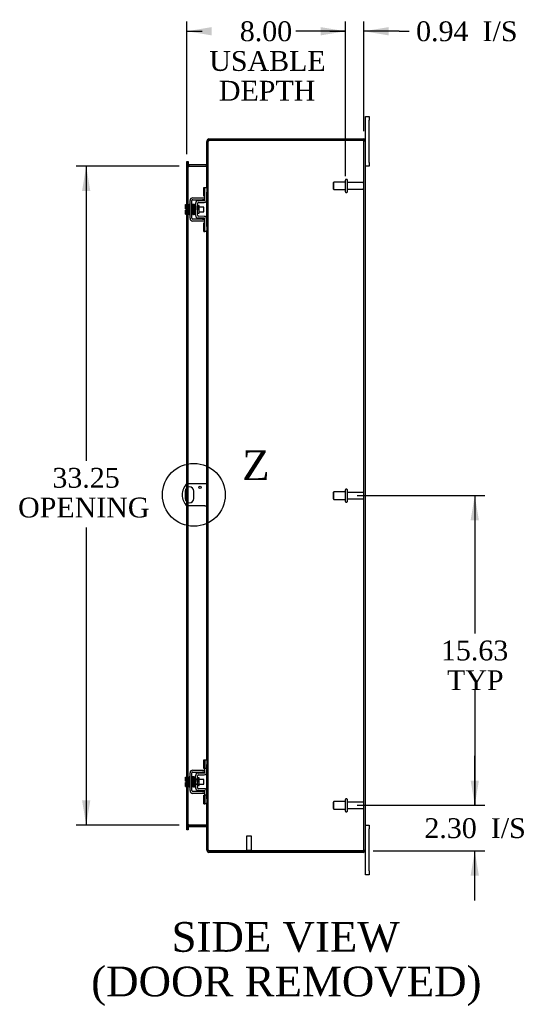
# Model space of a CAD drawing. Header units: inches. Extents: x 6 to 237, y 0 to 158.
# Tile 5 of 8: x 133 to 159, y 50 to 100. Entities that reach past the tile are written whole.
import ezdxf
from ezdxf.enums import TextEntityAlignment as Align
from ezdxf.lldxf.tags import DXFTag

# ---------------------------------------------------------------- set-up
doc = ezdxf.new("R2010")
doc.units = ezdxf.units.IN
doc.header["$MEASUREMENT"] = 0
doc.layers.get('0').update_dxf_attribs({"linetype": 'CONTINUOUS'})
for name, color, linetype in [('COM40153-1', 7, 'CONTINUOUS'), ('COM42667', 7, 'CONTINUOUS'), ('COM42780', 7, 'CONTINUOUS'), ('COM70022', 7, 'CONTINUOUS'), ('DEFAULT', 7, 'CONTINUOUS'), ('FET07710', 7, 'CONTINUOUS'), ('SCC19011', 7, 'CONTINUOUS'), ('SPR20265', 7, 'CONTINUOUS'), ('STD21878', 7, 'CONTINUOUS'), ('STD26094', 7, 'CONTINUOUS'), ('WAF25035', 7, 'CONTINUOUS')]:
    doc.layers.add(name, color=color, linetype=linetype)
doc.styles.add('SEACAD_TIMES_NEW_ROMAN', font='times.ttf')
tags = doc.linetypes.add('CENTER2', pattern=[1.125, 0.75, -0.125, 0.125, -0.125]).pattern_tags.tags
tags[10:11] = [DXFTag(74, 4), DXFTag(75, 0), DXFTag(340, '0'), DXFTag(46, 0.0), DXFTag(50, 0.0), DXFTag(44, 0.0), DXFTag(45, 0.0)]
tags[8:9] = [DXFTag(74, 4), DXFTag(75, 0), DXFTag(340, '0'), DXFTag(46, 0.0), DXFTag(50, 0.0), DXFTag(44, 0.0), DXFTag(45, 0.0)]
tags[6:7] = [DXFTag(74, 4), DXFTag(75, 0), DXFTag(340, '0'), DXFTag(46, 0.0), DXFTag(50, 0.0), DXFTag(44, 0.0), DXFTag(45, 0.0)]
tags[4:5] = [DXFTag(74, 4), DXFTag(75, 0), DXFTag(340, '0'), DXFTag(46, 0.0), DXFTag(50, 0.0), DXFTag(44, 0.0), DXFTag(45, 0.0)]

# ---------------------------------------------------------------- blocks, each defined once
blk = doc.blocks.new('GDIMGGROUP5')
at = {"layer": 'DEFAULT', "linetype": 'Continuous'}
for points in [[(156.489, 61.654), (156.072, 61.654), (156.281, 60.404)], [(156.489, 56.851), (156.281, 58.101), (156.072, 56.851)]]:
    blk.add_hatch(color=136, dxfattribs=at).paths.add_polyline_path(points)
at = {"layer": 'DEFAULT', "color": 136, "linetype": 'Continuous'}
for p, q in [((156.281, 60.404), (156.281, 62.904)), ((150.352, 60.404), (156.781, 60.404)), ((151.153, 58.101), (156.781, 58.101)), ((156.281, 55.601), (156.281, 58.101))]:
    blk.add_line(p, q, dxfattribs=at)
at = {"layer": 'DEFAULT', "color": 136, "linetype": 'Continuous', "style": 'SEACAD_TIMES_NEW_ROMAN'}
for s, p in [('2.30', (153.739, 59.752)), ('I/S', (157.093, 59.752))]:
    blk.add_text(s, height=1, dxfattribs=at).set_placement(p, align=Align.TOP_LEFT)
blk = doc.blocks.new('GDIMGGROUP6')
at = {"layer": 'DEFAULT', "linetype": 'Continuous'}
for points in [[(156.489, 74.779), (156.281, 76.029), (156.072, 74.779)], [(156.489, 61.654), (156.072, 61.654), (156.281, 60.404)]]:
    blk.add_hatch(color=136, dxfattribs=at).paths.add_polyline_path(points)
at = {"layer": 'DEFAULT', "color": 136, "linetype": 'Continuous'}
for p, q in [((150.352, 76.029), (156.781, 76.029)), ((156.281, 76.029), (156.281, 69.066)), ((156.281, 66.216), (156.281, 60.404)), ((150.352, 60.404), (156.781, 60.404))]:
    blk.add_line(p, q, dxfattribs=at)
at = {"layer": 'DEFAULT', "color": 136, "linetype": 'Continuous', "style": 'SEACAD_TIMES_NEW_ROMAN'}
for s, p in [('15.63', (154.574, 68.716)), ('TYP', (154.882, 67.216))]:
    blk.add_text(s, height=1, dxfattribs=at).set_placement(p, align=Align.TOP_LEFT)
blk = doc.blocks.new('GDIMGGROUP13')
at = {"layer": 'DEFAULT', "linetype": 'Continuous'}
for points in [[(142.998, 99.665), (141.748, 99.457), (142.998, 99.249)], [(148.502, 99.665), (148.502, 99.249), (149.752, 99.457)]]:
    blk.add_hatch(color=136, dxfattribs=at).paths.add_polyline_path(points)
at = {"layer": 'DEFAULT', "color": 136, "linetype": 'Continuous'}
for p, q in [((141.748, 93.255), (141.748, 99.957)), ((149.752, 92.154), (149.752, 99.957)), ((141.748, 99.457), (142.532, 99.457)), ((148.967, 99.457), (149.752, 99.457))]:
    blk.add_line(p, q, dxfattribs=at)
at = {"layer": 'DEFAULT', "color": 136, "linetype": 'Continuous', "style": 'SEACAD_TIMES_NEW_ROMAN'}
for s, p in [('8.00', (144.423, 99.957)), ('USABLE', (142.882, 98.457)), ('DEPTH', (143.368, 96.957))]:
    blk.add_text(s, height=1, dxfattribs=at).set_placement(p, align=Align.TOP_LEFT)
blk = doc.blocks.new('GDIMGGROUP20')
at = {"layer": 'DEFAULT', "linetype": 'Continuous'}
for points in [[(136.464, 91.404), (136.881, 91.404), (136.672, 92.654)], [(136.464, 60.654), (136.672, 59.404), (136.881, 60.654)]]:
    blk.add_hatch(color=136, dxfattribs=at).paths.add_polyline_path(points)
at = {"layer": 'DEFAULT', "color": 136, "linetype": 'Continuous'}
for p, q in [((141.356, 92.654), (136.172, 92.654)), ((136.672, 92.654), (136.672, 77.778)), ((136.672, 74.414), (136.672, 59.404)), ((141.356, 59.404), (136.172, 59.404))]:
    blk.add_line(p, q, dxfattribs=at)
at = {"layer": 'DEFAULT', "color": 136, "linetype": 'Continuous', "style": 'SEACAD_TIMES_NEW_ROMAN'}
for s, p in [('33.25', (134.966, 77.428)), ('OPENING ', (133.236, 75.928))]:
    blk.add_text(s, height=1, dxfattribs=at).set_placement(p, align=Align.TOP_LEFT)
blk = doc.blocks.new('GDIMGGROUP26')
at = {"layer": 'DEFAULT', "linetype": 'Continuous'}
for points in [[(148.502, 99.665), (148.502, 99.249), (149.752, 99.457)], [(151.939, 99.665), (150.689, 99.457), (151.939, 99.249)]]:
    blk.add_hatch(color=136, dxfattribs=at).paths.add_polyline_path(points)
at = {"layer": 'DEFAULT', "color": 136, "linetype": 'Continuous'}
for p, q in [((149.752, 92.154), (149.752, 99.957)), ((150.689, 94.421), (150.689, 99.957)), ((149.752, 99.457), (147.252, 99.457)), ((152.47, 99.457), (150.689, 99.457)), ((152.47, 99.457), (152.97, 99.457))]:
    blk.add_line(p, q, dxfattribs=at)
at = {"layer": 'DEFAULT', "color": 136, "linetype": 'Continuous', "style": 'SEACAD_TIMES_NEW_ROMAN'}
for s, p in [('0.94', (153.32, 99.957)), ('I/S', (156.674, 99.957))]:
    blk.add_text(s, height=1, dxfattribs=at).set_placement(p, align=Align.TOP_LEFT)
blk = doc.blocks.new('SE1')
at = {"color": 136, "linetype": 'Continuous', "style": 'SEACAD_TIMES_NEW_ROMAN'}
blk.add_text('Z', height=1.5, dxfattribs=at).set_placement((144.544, 78.311), align=Align.TOP_LEFT)
blk = doc.blocks.new('SE')
at = {"layer": 'DEFAULT', "color": 7, "linetype": 'CENTER2'}
blk.add_circle((142.104, 76.069), 1.584, dxfattribs=at)
at = {"layer": 'DEFAULT'}
blk.add_blockref('SE1', (0, 0), dxfattribs=at)

msp = doc.modelspace()

# ---------------------------------------------------------------- linework, layer by layer
at = {"layer": 'COM40153-1', "color": 7}
for p, q in [((142.653, 76.631), (141.765, 76.631)), ((142.761, 76.631), (142.653, 76.631)), ((141.667, 76.25), (141.667, 75.887)), ((142.104, 75.887), (142.104, 76.25)), ((142.653, 75.506), (141.765, 75.506)), ((142.653, 75.506), (142.761, 75.506))]:
    msp.add_line(p, q, dxfattribs=at)
msp.add_circle((142.417, 76.444), 0.0625, dxfattribs=at)
for centre, radius, start, end in [((142.261, 76.069), 0.75, 131.4096, 228.5904), ((141.886, 76.25), 0.218, 0, 180), ((141.886, 75.887), 0.218, 180, 0)]:
    msp.add_arc(centre, radius, start, end, dxfattribs=at)
at = {"layer": 'COM42667', "color": 7}
for p, q in [((141.915, 90.021), (141.915, 90.912)), ((142.01, 90.021), (142.01, 90.912)), ((142.058, 91.055), (142.541, 91.055)), ((142.058, 90.96), (142.541, 90.96)), ((142.541, 91.055), (142.666, 91.055)), ((142.666, 90.96), (142.541, 90.96)), ((142.541, 89.973), (142.058, 89.973)), ((142.541, 89.973), (142.666, 89.973)), ((142.541, 89.878), (142.058, 89.878)), ((142.666, 89.878), (142.541, 89.878)), ((142.058, 62.179), (142.541, 62.179)), ((142.541, 62.179), (142.666, 62.179)), ((141.915, 61.145), (141.915, 62.036)), ((142.01, 61.145), (142.01, 62.036)), ((142.058, 62.084), (142.541, 62.084)), ((142.666, 62.084), (142.541, 62.084)), ((142.541, 61.097), (142.058, 61.097)), ((142.541, 61.002), (142.058, 61.002)), ((142.541, 61.097), (142.666, 61.097)), ((142.666, 61.002), (142.541, 61.002))]:
    msp.add_line(p, q, dxfattribs=at)
for centre, radius, start, end in [((142.058, 90.912), 0.143, 90, 180), ((142.058, 90.912), 0.048, 90, 180), ((142.058, 90.021), 0.143, 180, 270), ((142.058, 90.021), 0.048, 180, 270), ((142.058, 62.036), 0.143, 90, 180), ((142.058, 62.036), 0.048, 90, 180), ((142.058, 61.145), 0.143, 180, 270), ((142.058, 61.145), 0.048, 180, 270)]:
    msp.add_arc(centre, radius, start, end, dxfattribs=at)
at = {"layer": 'COM42780', "color": 7}
for p, q in [((142.601, 91.145), (142.601, 91.582)), ((142.601, 91.582), (142.652, 91.582)), ((142.666, 91.582), (142.652, 91.582)), ((142.666, 91.332), (142.666, 91.582)), ((142.666, 91.582), (142.761, 91.582)), ((142.761, 91.535), (142.761, 91.332)), ((142.329, 90.907), (142.619, 90.912)), ((142.652, 91.145), (142.601, 91.145)), ((142.652, 91.145), (142.666, 91.145)), ((142.666, 90.96), (142.666, 91.332)), ((142.761, 90.96), (142.761, 91.332)), ((142.189, 90.17), (142.189, 90.764)), ((142.284, 90.17), (142.284, 90.764)), ((142.379, 90.662), (142.312, 90.662)), ((142.331, 90.812), (142.62, 90.817)), ((142.379, 90.272), (142.379, 90.662)), ((142.284, 90.272), (142.379, 90.272)), ((142.619, 90.022), (142.329, 90.027)), ((142.62, 90.117), (142.331, 90.122)), ((142.666, 89.601), (142.666, 89.974)), ((142.761, 89.601), (142.761, 89.974)), ((142.601, 89.351), (142.601, 89.788)), ((142.601, 89.788), (142.652, 89.788)), ((142.666, 89.788), (142.652, 89.788)), ((142.666, 89.351), (142.666, 89.601)), ((142.761, 89.601), (142.761, 89.398)), ((142.601, 89.351), (142.652, 89.351)), ((142.652, 89.351), (142.666, 89.351)), ((142.761, 89.351), (142.666, 89.351)), ((142.601, 62.269), (142.601, 62.706)), ((142.601, 62.706), (142.652, 62.706)), ((142.666, 62.706), (142.652, 62.706)), ((142.666, 62.456), (142.666, 62.706)), ((142.666, 62.706), (142.761, 62.706)), ((142.668, 62.269), (142.668, 62.706)), ((142.761, 62.659), (142.761, 62.456)), ((142.652, 62.269), (142.601, 62.269)), ((142.652, 62.269), (142.666, 62.269)), ((142.666, 62.084), (142.666, 62.456)), ((142.761, 62.269), (142.666, 62.269)), ((142.761, 62.084), (142.761, 62.456)), ((142.189, 61.294), (142.189, 61.888)), ((142.189, 61.716), (142.379, 61.716)), ((142.379, 61.697), (142.189, 61.697)), ((142.284, 61.294), (142.284, 61.888)), ((142.312, 61.786), (142.284, 61.786)), ((142.379, 61.786), (142.312, 61.786)), ((142.329, 62.031), (142.619, 62.036)), ((142.331, 61.936), (142.62, 61.941)), ((142.379, 61.396), (142.379, 61.786)), ((142.189, 61.484), (142.379, 61.484)), ((142.189, 61.466), (142.379, 61.466)), ((142.284, 61.396), (142.379, 61.396)), ((142.619, 61.146), (142.329, 61.151)), ((142.62, 61.241), (142.331, 61.246)), ((142.601, 60.475), (142.601, 60.912)), ((142.601, 60.912), (142.652, 60.912)), ((142.666, 60.912), (142.652, 60.912)), ((142.666, 60.725), (142.666, 61.098)), ((142.761, 60.912), (142.666, 60.912)), ((142.667, 60.781), (142.666, 60.781)), ((142.667, 60.75), (142.666, 60.75)), ((142.666, 60.475), (142.666, 60.725)), ((142.667, 60.671), (142.666, 60.671)), ((142.667, 60.665), (142.666, 60.665)), ((142.667, 60.641), (142.666, 60.641)), ((142.667, 60.607), (142.666, 60.607)), ((142.667, 60.781), (142.667, 60.665)), ((142.667, 60.665), (142.667, 60.641)), ((142.667, 60.641), (142.667, 60.607)), ((142.668, 60.475), (142.668, 60.912)), ((142.761, 60.725), (142.761, 61.098)), ((142.761, 60.725), (142.761, 60.522)), ((142.601, 60.475), (142.652, 60.475)), ((142.652, 60.475), (142.666, 60.475)), ((142.761, 60.475), (142.666, 60.475))]:
    msp.add_line(p, q, dxfattribs=at)
for centre, radius, start, end in [((142.618, 90.96), 0.048, 271, 0), ((142.618, 90.96), 0.143, 271, 0), ((142.332, 90.764), 0.143, 91, 180), ((142.332, 90.764), 0.048, 91, 180), ((142.332, 90.17), 0.143, 180, 269), ((142.332, 90.17), 0.048, 180, 269), ((142.618, 89.974), 0.048, 0, 89), ((142.618, 89.974), 0.143, 0, 89), ((142.332, 61.888), 0.143, 91, 180), ((142.332, 61.888), 0.048, 91, 180), ((142.618, 62.084), 0.048, 271, 0), ((142.618, 62.084), 0.143, 271, 0), ((142.332, 61.294), 0.143, 180, 269), ((142.332, 61.294), 0.048, 180, 269), ((142.618, 61.098), 0.048, 0, 89), ((142.618, 61.098), 0.143, 0, 89)]:
    msp.add_arc(centre, radius, start, end, dxfattribs=at)
at = {"layer": 'COM70022', "color": 7}
for p, q in [((142.785, 93.921), (142.761, 93.921)), ((142.761, 93.921), (142.761, 93.896)), ((142.761, 93.896), (142.761, 93.895)), ((142.761, 93.896), (142.833, 93.896)), ((142.833, 93.895), (142.761, 93.895)), ((142.761, 91.535), (142.761, 93.895)), ((142.833, 93.921), (142.785, 93.921)), ((142.833, 93.921), (142.833, 93.896)), ((142.833, 93.896), (142.833, 93.895)), ((142.833, 58.162), (142.833, 93.895)), ((142.869, 93.957), (142.869, 94.029)), ((142.869, 94.029), (150.653, 94.029)), ((142.869, 93.957), (150.653, 93.957)), ((150.653, 93.957), (142.869, 93.957)), ((150.755, 93.957), (150.653, 93.957)), ((150.653, 93.957), (150.755, 93.957)), ((150.689, 58.137), (150.689, 93.921)), ((150.689, 93.921), (150.761, 93.921)), ((150.761, 58.137), (150.761, 93.921)), ((142.761, 93.878), (142.833, 93.878)), ((141.748, 92.884), (141.82, 92.884)), ((141.748, 92.807), (141.748, 92.884)), ((141.748, 92.807), (141.748, 92.8)), ((141.748, 92.755), (141.748, 92.8)), ((141.82, 92.8), (141.748, 92.8)), ((141.748, 92.762), (141.82, 92.762)), ((141.748, 90.708), (141.748, 92.755)), ((141.748, 92.744), (141.82, 92.744)), ((141.82, 92.884), (141.82, 92.807)), ((141.82, 92.807), (141.82, 92.8)), ((141.82, 92.8), (141.82, 92.755)), ((141.82, 90.708), (141.82, 92.755)), ((141.856, 92.726), (141.856, 92.654)), ((141.856, 92.726), (142.725, 92.726)), ((141.856, 92.654), (142.725, 92.654)), ((142.725, 92.64), (141.856, 92.64)), ((142.725, 92.726), (142.725, 92.654)), ((142.833, 92.762), (142.761, 92.762)), ((142.833, 92.744), (142.761, 92.744)), ((142.761, 89.974), (142.761, 90.96)), ((141.748, 90.501), (141.748, 90.708)), ((141.748, 90.433), (141.748, 90.501)), ((141.748, 90.226), (141.748, 90.433)), ((141.82, 90.226), (141.82, 90.708)), ((141.748, 76.616), (141.748, 90.226)), ((141.82, 76.631), (141.82, 90.226)), ((142.761, 62.659), (142.761, 89.398)), ((141.748, 76.419), (141.748, 76.616)), ((141.82, 76.458), (141.82, 76.631)), ((141.748, 75.718), (141.748, 76.419)), ((141.82, 75.679), (141.82, 76.458)), ((141.748, 75.522), (141.748, 75.718)), ((141.748, 61.832), (141.748, 75.522)), ((141.82, 75.506), (141.82, 75.679)), ((141.82, 61.832), (141.82, 75.506)), ((141.748, 61.625), (141.748, 61.832)), ((141.748, 61.557), (141.748, 61.625)), ((141.82, 61.35), (141.82, 61.832)), ((142.761, 61.098), (142.761, 62.084)), ((141.748, 61.35), (141.748, 61.557)), ((141.748, 59.302), (141.748, 61.35)), ((141.82, 59.302), (141.82, 61.35)), ((142.761, 58.162), (142.761, 60.522)), ((141.748, 59.314), (141.82, 59.314)), ((141.748, 59.257), (141.748, 59.302)), ((141.82, 59.296), (141.748, 59.296)), ((141.748, 59.25), (141.748, 59.257)), ((141.748, 59.257), (141.82, 59.257)), ((141.748, 59.174), (141.748, 59.25)), ((141.82, 59.174), (141.748, 59.174)), ((141.82, 59.302), (141.82, 59.257)), ((141.82, 59.25), (141.82, 59.257)), ((141.82, 59.25), (141.82, 59.174)), ((141.856, 59.417), (142.725, 59.417)), ((141.856, 59.332), (141.856, 59.404)), ((141.856, 59.404), (142.725, 59.404)), ((141.856, 59.332), (142.725, 59.332)), ((142.725, 59.332), (142.725, 59.404)), ((142.833, 59.314), (142.761, 59.314)), ((142.761, 59.296), (142.833, 59.296)), ((142.761, 58.179), (142.833, 58.179)), ((142.761, 58.162), (142.761, 58.161)), ((142.833, 58.162), (142.761, 58.162)), ((142.761, 58.161), (142.833, 58.161)), ((142.761, 58.161), (142.761, 58.137)), ((142.785, 58.137), (142.761, 58.137)), ((142.833, 58.137), (142.785, 58.137)), ((142.833, 58.162), (142.833, 58.161)), ((142.833, 58.161), (142.833, 58.137)), ((150.689, 58.137), (150.761, 58.137)), ((142.869, 58.101), (150.653, 58.101)), ((150.653, 58.101), (142.869, 58.101)), ((142.869, 58.101), (142.869, 58.029)), ((150.653, 58.029), (142.869, 58.029)), ((150.653, 58.101), (150.755, 58.101)), ((150.755, 58.101), (150.653, 58.101))]:
    msp.add_line(p, q, dxfattribs=at)
for centre, radius, start, end in [((142.869, 93.921), 0.108, 90, 180), ((142.869, 93.921), 0.036, 128.7236, 180), ((142.869, 93.921), 0.036, 90, 128.7236), ((150.653, 93.921), 0.108, 19.4712, 90), ((150.653, 93.921), 0.036, 0, 90), ((150.653, 93.921), 0.108, 0, 19.4712), ((141.856, 92.762), 0.108, 180, 259.6031), ((141.853, 92.746), 0.106, 181.2987, 271.2013), ((141.856, 92.762), 0.036, 180, 270), ((141.856, 92.762), 0.108, 259.6031, 270), ((142.725, 92.762), 0.036, 270, 0), ((142.727, 92.746), 0.106, 268.8065, 358.6935), ((142.725, 92.762), 0.108, 270, 280.3994), ((142.725, 92.762), 0.108, 280.3994, 360), ((141.853, 59.311), 0.106, 88.8065, 178.6935), ((141.856, 59.296), 0.108, 100.3965, 180), ((141.856, 59.296), 0.036, 90, 180), ((141.856, 59.296), 0.108, 90, 100.3965), ((142.727, 59.311), 0.106, 1.2987, 91.2013), ((142.725, 59.296), 0.108, 79.6015, 90), ((142.725, 59.296), 0.036, 0, 90), ((142.725, 59.296), 0.108, 0, 79.6015), ((142.869, 58.137), 0.108, 180, 270), ((142.869, 58.137), 0.036, 180, 231.2764), ((150.653, 58.137), 0.036, 270, 0), ((150.653, 58.137), 0.108, 340.5288, 0), ((142.869, 58.137), 0.036, 231.2764, 270), ((150.653, 58.137), 0.108, 270, 340.5288)]:
    msp.add_arc(centre, radius, start, end, dxfattribs=at)
for centre, major_axis, start_param, end_param in [((150.653, 93.921), (-0.036, 0), 3.141593, 4.712389), ((150.653, 93.921), (-0.108, 0), 3.141593, 3.48143), ((150.653, 58.137), (-0.036, 0), 1.570796, 3.141593), ((150.653, 58.137), (-0.108, 0), 2.801756, 3.141593)]:
    msp.add_ellipse(centre, major_axis=major_axis, ratio=0.997813, start_param=start_param, end_param=end_param, dxfattribs=at)
for points, knots in [([(142.869, 93.957), (142.855, 93.951), (142.84, 93.946), (142.814, 93.936), (142.802, 93.931), (142.782, 93.921), (142.774, 93.915), (142.763, 93.905), (142.761, 93.9), (142.761, 93.895)], [0, 0, 0, 0, 0.25, 0.25, 0.5, 0.5, 0.75, 0.75, 1, 1, 1, 1]), ([(142.869, 93.957), (142.864, 93.951), (142.859, 93.946), (142.851, 93.936), (142.847, 93.931), (142.84, 93.921), (142.837, 93.915), (142.834, 93.905), (142.833, 93.9), (142.833, 93.895)], [0, 0, 0, 0, 0.25, 0.25, 0.5, 0.5, 0.75, 0.75, 1, 1, 1, 1]), ([(141.82, 92.744), (141.82, 92.733), (141.82, 92.723), (141.822, 92.702), (141.824, 92.692), (141.828, 92.678), (141.829, 92.673), (141.833, 92.664), (141.835, 92.659), (141.839, 92.651), (141.842, 92.647), (141.847, 92.643), (141.848, 92.642), (141.852, 92.641), (141.854, 92.64), (141.856, 92.64)], [0, 0, 0, 0, 0.25, 0.25, 0.5, 0.5, 0.625, 0.625, 0.75, 0.75, 0.875, 0.875, 0.9375, 0.9375, 1, 1, 1, 1]), ([(142.725, 92.64), (142.727, 92.64), (142.728, 92.641), (142.732, 92.642), (142.734, 92.643), (142.738, 92.647), (142.741, 92.651), (142.746, 92.659), (142.748, 92.664), (142.751, 92.673), (142.752, 92.678), (142.756, 92.692), (142.758, 92.702), (142.76, 92.723), (142.761, 92.733), (142.761, 92.744)], [0, 0, 0, 0, 0.0625, 0.0625, 0.125, 0.125, 0.25, 0.25, 0.375, 0.375, 0.5, 0.5, 0.75, 0.75, 1, 1, 1, 1]), ([(141.856, 59.417), (141.854, 59.417), (141.852, 59.417), (141.848, 59.415), (141.847, 59.414), (141.842, 59.41), (141.839, 59.406), (141.835, 59.398), (141.833, 59.394), (141.829, 59.384), (141.828, 59.38), (141.824, 59.365), (141.822, 59.355), (141.82, 59.334), (141.82, 59.324), (141.82, 59.314)], [0, 0, 0, 0, 0.0625, 0.0625, 0.125, 0.125, 0.25, 0.25, 0.375, 0.375, 0.5, 0.5, 0.75, 0.75, 1, 1, 1, 1]), ([(142.761, 59.314), (142.761, 59.324), (142.76, 59.334), (142.758, 59.355), (142.756, 59.365), (142.752, 59.38), (142.751, 59.384), (142.748, 59.394), (142.746, 59.398), (142.741, 59.406), (142.738, 59.41), (142.734, 59.414), (142.732, 59.415), (142.728, 59.417), (142.727, 59.417), (142.725, 59.417)], [0, 0, 0, 0, 0.25, 0.25, 0.5, 0.5, 0.625, 0.625, 0.75, 0.75, 0.875, 0.875, 0.9375, 0.9375, 1, 1, 1, 1]), ([(142.761, 58.162), (142.761, 58.157), (142.763, 58.152), (142.774, 58.142), (142.782, 58.137), (142.802, 58.126), (142.814, 58.121), (142.84, 58.111), (142.855, 58.106), (142.869, 58.101)], [0, 0, 0, 0, 0.25, 0.25, 0.5, 0.5, 0.75, 0.75, 1, 1, 1, 1]), ([(142.833, 58.162), (142.833, 58.157), (142.834, 58.152), (142.837, 58.142), (142.84, 58.137), (142.847, 58.126), (142.851, 58.121), (142.859, 58.111), (142.864, 58.106), (142.869, 58.101)], [0, 0, 0, 0, 0.25, 0.25, 0.5, 0.5, 0.75, 0.75, 1, 1, 1, 1])]:
    msp.add_open_spline(points, degree=3, knots=knots, dxfattribs=at)
at = {"layer": 'FET07710', "color": 7}
for p, q in [((150.761, 94.966), (150.761, 95.154)), ((150.761, 95.154), (150.948, 95.154)), ((150.761, 93.921), (150.761, 94.966)), ((150.948, 95.154), (150.948, 94.966)), ((150.948, 92.841), (150.948, 94.966)), ((150.948, 92.654), (150.761, 92.654)), ((150.948, 92.841), (150.948, 92.654)), ((150.761, 59.404), (150.948, 59.404)), ((150.948, 59.404), (150.948, 59.216)), ((150.948, 57.091), (150.948, 59.216)), ((150.761, 57.091), (150.761, 58.137)), ((150.761, 56.904), (150.761, 57.091)), ((150.948, 56.904), (150.761, 56.904)), ((150.948, 57.091), (150.948, 56.904))]:
    msp.add_line(p, q, dxfattribs=at)
at = {"layer": 'SCC19011', "color": 7}
for p, q in [((141.689, 90.708), (141.87, 90.708)), ((141.689, 90.576), (141.689, 90.708)), ((141.689, 90.576), (141.87, 90.576)), ((141.689, 90.501), (141.689, 90.576)), ((141.784, 90.501), (141.689, 90.501)), ((141.689, 90.358), (141.689, 90.433)), ((141.784, 90.433), (141.689, 90.433)), ((141.784, 90.433), (141.784, 90.501)), ((142.033, 90.589), (142.01, 90.589)), ((142.083, 90.589), (142.068, 90.589)), ((142.133, 90.589), (142.118, 90.589)), ((142.183, 90.589), (142.168, 90.589)), ((142.602, 90.589), (142.379, 90.589)), ((142.602, 90.345), (142.602, 90.589)), ((141.689, 90.358), (141.87, 90.358)), ((141.689, 90.226), (141.689, 90.358)), ((141.689, 90.226), (141.87, 90.226)), ((142.01, 90.345), (142.042, 90.345)), ((142.077, 90.345), (142.092, 90.345)), ((142.127, 90.345), (142.142, 90.345)), ((142.177, 90.345), (142.189, 90.345)), ((142.379, 90.345), (142.602, 90.345)), ((141.689, 61.832), (141.87, 61.832)), ((141.689, 61.7), (141.689, 61.832)), ((141.689, 61.7), (141.87, 61.7)), ((141.689, 61.625), (141.689, 61.7)), ((141.784, 61.625), (141.689, 61.625)), ((141.784, 61.557), (141.784, 61.625)), ((142.033, 61.713), (142.01, 61.713)), ((142.083, 61.713), (142.068, 61.713)), ((142.133, 61.713), (142.118, 61.713)), ((142.183, 61.713), (142.168, 61.713)), ((142.602, 61.713), (142.379, 61.713)), ((142.602, 61.469), (142.602, 61.713)), ((141.689, 61.482), (141.689, 61.557)), ((141.784, 61.557), (141.689, 61.557)), ((141.689, 61.482), (141.87, 61.482)), ((141.689, 61.35), (141.689, 61.482)), ((141.689, 61.35), (141.87, 61.35)), ((142.01, 61.469), (142.042, 61.469)), ((142.077, 61.469), (142.092, 61.469)), ((142.127, 61.469), (142.142, 61.469)), ((142.177, 61.469), (142.189, 61.469)), ((142.379, 61.469), (142.602, 61.469))]:
    msp.add_line(p, q, dxfattribs=at)
at = {"layer": 'SPR20265', "color": 7}
for p, q in [((142.288, 90.467), (142.323, 90.467)), ((142.288, 61.591), (142.323, 61.591))]:
    msp.add_line(p, q, dxfattribs=at)
for centre, radius, start, end in [((146.991, 90.288), 4.985, 175.1825, 176.5376), ((142.143, 90.691), 0.0181, 0.2962, 180.6354), ((146.961, 90.289), 4.919, 179.5796, 179.9446), ((146.991, 61.412), 4.985, 175.1825, 176.5376), ((142.143, 61.815), 0.0181, 0.2962, 180.6354), ((146.961, 61.413), 4.919, 179.5796, 179.9446)]:
    msp.add_arc(centre, radius, start, end, dxfattribs=at)
for centre in [(142.024, 90.294), (142.024, 61.418)]:
    msp.add_ellipse(centre, major_axis=(-0.0175, 0), ratio=0.707107, start_param=0.666946, end_param=5.616239, dxfattribs=at)
for points, knots in [([(142.06, 90.707), (142.06, 90.708), (142.06, 90.71), (142.059, 90.712), (142.058, 90.715), (142.056, 90.718), (142.054, 90.72), (142.052, 90.722), (142.049, 90.724), (142.044, 90.725), (142.038, 90.724), (142.031, 90.72), (142.025, 90.712), (142.024, 90.706), (142.023, 90.703)], [0, 0, 0, 0, 0.03948, 0.078027, 0.11705, 0.157795, 0.20119, 0.247813, 0.297965, 0.351797, 0.472995, 0.624898, 0.803476, 1, 1, 1, 1]), ([(142.025, 90.704), (142.026, 90.704), (142.027, 90.702), (142.029, 90.684), (142.031, 90.649), (142.033, 90.608), (142.034, 90.566), (142.036, 90.528), (142.037, 90.496), (142.038, 90.468), (142.038, 90.442), (142.039, 90.412), (142.041, 90.377), (142.042, 90.337), (142.044, 90.297), (142.046, 90.26), (142.048, 90.233), (142.05, 90.229), (142.05, 90.228)], [0.0402294, 0.0402294, 0.0402294, 0.0402294, 0.0962651, 0.1836152, 0.2619538, 0.3312786, 0.3915016, 0.442594, 0.4845239, 0.5172899, 0.5463931, 0.5841023, 0.6308517, 0.6866387, 0.7514677, 0.8253147, 0.9081399, 0.9951321, 0.9951321, 0.9951321, 0.9951321]), ([(142.085, 90.232), (142.084, 90.233), (142.083, 90.236), (142.081, 90.262), (142.079, 90.298), (142.077, 90.338), (142.076, 90.377), (142.074, 90.413), (142.073, 90.442), (142.073, 90.468), (142.072, 90.496), (142.071, 90.528), (142.069, 90.567), (142.068, 90.609), (142.066, 90.651), (142.064, 90.687), (142.062, 90.708), (142.06, 90.71), (142.06, 90.71)], [0.007956, 0.007956, 0.007956, 0.007956, 0.0902869, 0.171964, 0.2449933, 0.3092617, 0.364675, 0.4111808, 0.4487353, 0.4777397, 0.5104186, 0.5522907, 0.6034131, 0.6638342, 0.7336337, 0.8128446, 0.9016052, 0.9648764, 0.9648764, 0.9648764, 0.9648764]), ([(142.075, 90.702), (142.074, 90.7), (142.072, 90.687), (142.07, 90.654), (142.069, 90.624), (142.068, 90.608), (142.068, 90.606)], [0.0980811, 0.0980811, 0.0980811, 0.0980811, 0.1865995, 0.265558, 0.3350739, 0.3442741, 0.3442741, 0.3442741, 0.3442741]), ([(142.112, 90.692), (142.112, 90.697), (142.111, 90.704), (142.104, 90.713), (142.098, 90.716), (142.093, 90.716), (142.09, 90.716), (142.086, 90.715), (142.083, 90.713), (142.08, 90.711), (142.077, 90.707), (142.076, 90.703), (142.076, 90.7), (142.076, 90.699)], [0, 0, 0, 0, 0.337377, 0.476585, 0.593946, 0.643993, 0.690857, 0.738213, 0.787078, 0.837877, 0.890521, 0.944659, 1, 1, 1, 1]), ([(142.077, 90.694), (142.078, 90.687), (142.079, 90.673), (142.082, 90.624), (142.084, 90.559), (142.087, 90.481), (142.09, 90.413), (142.091, 90.362), (142.093, 90.327), (142.094, 90.296), (142.096, 90.27), (142.097, 90.25), (142.098, 90.244), (142.099, 90.24)], [0, 0, 0, 0, 0.114294, 0.231558, 0.351881, 0.475184, 0.601502, 0.666038, 0.73132, 0.797347, 0.864154, 0.931706, 1, 1, 1, 1]), ([(142.134, 90.242), (142.133, 90.249), (142.131, 90.261), (142.129, 90.308), (142.126, 90.372), (142.123, 90.45), (142.121, 90.517), (142.119, 90.569), (142.118, 90.605), (142.116, 90.637), (142.115, 90.664), (142.113, 90.685), (142.112, 90.692), (142.112, 90.696)], [0, 0, 0, 0, 0.112746, 0.228925, 0.348457, 0.471495, 0.597916, 0.662714, 0.728399, 0.794948, 0.862394, 0.930748, 1, 1, 1, 1]), ([(142.125, 90.694), (142.124, 90.691), (142.123, 90.687), (142.121, 90.658), (142.119, 90.628), (142.118, 90.608), (142.118, 90.602)], [0, 0, 0, 0, 0.0919668, 0.1748964, 0.2488402, 0.2783531, 0.2783531, 0.2783531, 0.2783531]), ([(142.125, 90.69), (142.126, 90.688), (142.127, 90.685), (142.13, 90.659), (142.132, 90.624), (142.133, 90.586), (142.135, 90.549), (142.136, 90.516), (142.137, 90.488), (142.138, 90.463), (142.139, 90.438), (142.14, 90.407), (142.141, 90.372), (142.143, 90.333), (142.145, 90.294), (142.147, 90.262), (142.149, 90.243), (142.15, 90.242), (142.151, 90.242)], [0.0030122, 0.0030122, 0.0030122, 0.0030122, 0.091022, 0.173244, 0.246649, 0.3111806, 0.366841, 0.4136386, 0.4515377, 0.480786, 0.5130298, 0.5545547, 0.6053918, 0.6655607, 0.7350558, 0.813926, 0.9022499, 0.9590084, 0.9590084, 0.9590084, 0.9590084]), ([(142.185, 90.25), (142.184, 90.249), (142.183, 90.25), (142.181, 90.266), (142.179, 90.297), (142.178, 90.334), (142.176, 90.372), (142.175, 90.408), (142.174, 90.438), (142.173, 90.463), (142.172, 90.488), (142.171, 90.516), (142.17, 90.549), (142.168, 90.587), (142.166, 90.625), (142.165, 90.66), (142.162, 90.688), (142.161, 90.692), (142.16, 90.694)], [0.0480093, 0.0480093, 0.0480093, 0.0480093, 0.0949166, 0.1813907, 0.2591689, 0.3281055, 0.3880809, 0.4389475, 0.4806068, 0.513005, 0.5424172, 0.5805587, 0.6277127, 0.6838883, 0.749147, 0.8235602, 0.9071555, 1, 1, 1, 1]), ([(142.189, 90.701), (142.187, 90.701), (142.183, 90.699), (142.178, 90.694), (142.175, 90.687), (142.173, 90.676), (142.17, 90.651), (142.169, 90.621), (142.168, 90.6), (142.168, 90.597)], [0.5124949, 0.5124949, 0.5124949, 0.5124949, 0.5179414, 0.5252825, 0.5427797, 0.5635197, 0.6073984, 0.6548465, 0.6651182, 0.6651182, 0.6651182, 0.6651182]), ([(142.179, 90.67), (142.178, 90.67), (142.178, 90.669), (142.179, 90.659), (142.181, 90.634), (142.183, 90.594), (142.184, 90.553), (142.186, 90.513), (142.187, 90.474), (142.188, 90.449), (142.189, 90.44)], [0.5353084, 0.5353084, 0.5353084, 0.5353084, 0.5442341, 0.5647196, 0.6085363, 0.6562102, 0.6837797, 0.7157656, 0.752175, 0.7726485, 0.7726485, 0.7726485, 0.7726485]), ([(142.31, 90.669), (142.31, 90.67), (142.31, 90.673), (142.308, 90.676), (142.306, 90.68), (142.303, 90.683), (142.299, 90.685), (142.295, 90.686), (142.289, 90.686), (142.285, 90.684), (142.284, 90.683)], [0, 0, 0, 0, 0.0589773, 0.1211115, 0.1849679, 0.2490189, 0.31194, 0.3728411, 0.4898099, 0.5959107, 0.5959107, 0.5959107, 0.5959107]), ([(142.284, 90.563), (142.284, 90.558), (142.285, 90.54), (142.286, 90.507), (142.287, 90.482), (142.288, 90.467)], [0.6947964, 0.6947964, 0.6947964, 0.6947964, 0.7496304, 0.874808, 1, 1, 1, 1]), ([(142.323, 90.467), (142.322, 90.482), (142.321, 90.508), (142.319, 90.548), (142.318, 90.585), (142.316, 90.617), (142.314, 90.642), (142.313, 90.661), (142.311, 90.67), (142.31, 90.671), (142.31, 90.671)], [0, 0, 0, 0, 0.1236932, 0.2477957, 0.3722334, 0.4970307, 0.6222178, 0.7477992, 0.8737106, 0.9604174, 0.9604174, 0.9604174, 0.9604174]), ([(142.05, 90.23), (142.05, 90.228), (142.05, 90.226), (142.052, 90.222), (142.054, 90.218), (142.058, 90.215), (142.064, 90.212), (142.071, 90.212), (142.078, 90.215), (142.082, 90.219), (142.085, 90.225), (142.086, 90.229), (142.086, 90.231)], [0, 0, 0, 0, 0.065589, 0.134096, 0.204, 0.273642, 0.405923, 0.527776, 0.652215, 0.775569, 0.89228, 1, 1, 1, 1]), ([(142.085, 90.228), (142.086, 90.231), (142.088, 90.236), (142.09, 90.268), (142.092, 90.3), (142.092, 90.322), (142.093, 90.329)], [0, 0, 0, 0, 0.0928449, 0.1764674, 0.250932, 0.2834425, 0.2834425, 0.2834425, 0.2834425]), ([(142.098, 90.244), (142.099, 90.239), (142.1, 90.232), (142.107, 90.224), (142.112, 90.221), (142.117, 90.221), (142.12, 90.221), (142.124, 90.222), (142.128, 90.224), (142.131, 90.226), (142.133, 90.23), (142.134, 90.234), (142.134, 90.237), (142.135, 90.238)], [0, 0, 0, 0, 0.324319, 0.462115, 0.581304, 0.633213, 0.682431, 0.732423, 0.783847, 0.836789, 0.89085, 0.94542, 1, 1, 1, 1]), ([(142.136, 90.236), (142.137, 90.239), (142.138, 90.252), (142.14, 90.285), (142.142, 90.315), (142.143, 90.332), (142.143, 90.334)], [0.09883, 0.09883, 0.09883, 0.09883, 0.1878535, 0.2672072, 0.3370622, 0.3488919, 0.3488919, 0.3488919, 0.3488919]), ([(142.151, 90.246), (142.151, 90.245), (142.151, 90.243), (142.151, 90.24), (142.152, 90.238), (142.154, 90.235), (142.156, 90.232), (142.159, 90.231), (142.162, 90.229), (142.166, 90.228), (142.172, 90.229), (142.18, 90.233), (142.186, 90.241), (142.187, 90.247), (142.187, 90.251)], [0, 0, 0, 0, 0.039675, 0.078069, 0.116606, 0.156607, 0.199119, 0.244855, 0.294249, 0.347558, 0.468612, 0.621309, 0.801496, 1, 1, 1, 1]), ([(142.186, 90.247), (142.187, 90.25), (142.188, 90.255), (142.188, 90.263), (142.189, 90.266)], [0, 0, 0, 0, 0.03059774, 0.0478168, 0.0478168, 0.0478168, 0.0478168]), ([(142.284, 90.256), (142.285, 90.258), (142.287, 90.263), (142.287, 90.267), (142.288, 90.27)], [0.53898294, 0.53898294, 0.53898294, 0.53898294, 0.54759814, 0.56763313, 0.56763313, 0.56763313, 0.56763313]), ([(142.06, 61.831), (142.06, 61.832), (142.06, 61.834), (142.059, 61.836), (142.058, 61.839), (142.056, 61.842), (142.054, 61.844), (142.052, 61.846), (142.049, 61.848), (142.044, 61.849), (142.038, 61.848), (142.031, 61.844), (142.025, 61.836), (142.024, 61.83), (142.023, 61.827)], [0, 0, 0, 0, 0.03948, 0.078027, 0.11705, 0.157795, 0.20119, 0.247813, 0.297965, 0.351797, 0.472995, 0.624898, 0.803476, 1, 1, 1, 1]), ([(142.025, 61.828), (142.026, 61.828), (142.027, 61.826), (142.029, 61.808), (142.031, 61.773), (142.033, 61.732), (142.034, 61.69), (142.036, 61.652), (142.037, 61.62), (142.038, 61.592), (142.038, 61.566), (142.039, 61.536), (142.041, 61.501), (142.042, 61.461), (142.044, 61.421), (142.046, 61.384), (142.048, 61.357), (142.05, 61.353), (142.05, 61.352)], [0.0402294, 0.0402294, 0.0402294, 0.0402294, 0.0962651, 0.1836152, 0.2619538, 0.3312786, 0.3915016, 0.442594, 0.4845239, 0.5172899, 0.5463931, 0.5841023, 0.6308517, 0.6866387, 0.7514677, 0.8253147, 0.9081399, 0.9951321, 0.9951321, 0.9951321, 0.9951321]), ([(142.085, 61.356), (142.084, 61.357), (142.083, 61.36), (142.081, 61.386), (142.079, 61.422), (142.077, 61.462), (142.076, 61.501), (142.074, 61.537), (142.073, 61.566), (142.073, 61.592), (142.072, 61.62), (142.071, 61.652), (142.069, 61.691), (142.068, 61.733), (142.066, 61.775), (142.064, 61.811), (142.062, 61.832), (142.06, 61.834), (142.06, 61.834)], [0.007956, 0.007956, 0.007956, 0.007956, 0.0902869, 0.171964, 0.2449933, 0.3092617, 0.364675, 0.4111808, 0.4487353, 0.4777397, 0.5104186, 0.5522907, 0.6034131, 0.6638342, 0.7336337, 0.8128446, 0.9016052, 0.9648764, 0.9648764, 0.9648764, 0.9648764]), ([(142.075, 61.826), (142.074, 61.824), (142.072, 61.811), (142.07, 61.778), (142.069, 61.748), (142.068, 61.732), (142.068, 61.73)], [0.0980811, 0.0980811, 0.0980811, 0.0980811, 0.1865995, 0.265558, 0.3350739, 0.3442741, 0.3442741, 0.3442741, 0.3442741]), ([(142.112, 61.816), (142.112, 61.821), (142.111, 61.828), (142.104, 61.837), (142.098, 61.84), (142.093, 61.84), (142.09, 61.84), (142.086, 61.839), (142.083, 61.837), (142.08, 61.835), (142.077, 61.831), (142.076, 61.827), (142.076, 61.824), (142.076, 61.823)], [0, 0, 0, 0, 0.337377, 0.476585, 0.593946, 0.643993, 0.690857, 0.738213, 0.787078, 0.837877, 0.890521, 0.944659, 1, 1, 1, 1]), ([(142.077, 61.818), (142.078, 61.811), (142.079, 61.797), (142.082, 61.748), (142.084, 61.683), (142.087, 61.605), (142.09, 61.537), (142.091, 61.486), (142.093, 61.451), (142.094, 61.42), (142.096, 61.394), (142.097, 61.374), (142.098, 61.368), (142.099, 61.364)], [0, 0, 0, 0, 0.114294, 0.231558, 0.351881, 0.475184, 0.601502, 0.666038, 0.73132, 0.797347, 0.864154, 0.931706, 1, 1, 1, 1]), ([(142.134, 61.366), (142.133, 61.373), (142.131, 61.385), (142.129, 61.432), (142.126, 61.496), (142.123, 61.574), (142.121, 61.641), (142.119, 61.693), (142.118, 61.729), (142.116, 61.761), (142.115, 61.788), (142.113, 61.809), (142.112, 61.816), (142.112, 61.82)], [0, 0, 0, 0, 0.112746, 0.228925, 0.348457, 0.471495, 0.597916, 0.662714, 0.728399, 0.794948, 0.862394, 0.930748, 1, 1, 1, 1]), ([(142.125, 61.818), (142.124, 61.815), (142.123, 61.811), (142.121, 61.782), (142.119, 61.752), (142.118, 61.732), (142.118, 61.726)], [0, 0, 0, 0, 0.0919668, 0.1748964, 0.2488402, 0.2783531, 0.2783531, 0.2783531, 0.2783531]), ([(142.125, 61.814), (142.126, 61.812), (142.127, 61.809), (142.13, 61.783), (142.132, 61.748), (142.133, 61.71), (142.135, 61.673), (142.136, 61.64), (142.137, 61.612), (142.138, 61.587), (142.139, 61.562), (142.14, 61.531), (142.141, 61.496), (142.143, 61.457), (142.145, 61.418), (142.147, 61.386), (142.149, 61.367), (142.15, 61.366), (142.151, 61.366)], [0.0030122, 0.0030122, 0.0030122, 0.0030122, 0.091022, 0.173244, 0.246649, 0.3111806, 0.366841, 0.4136386, 0.4515377, 0.480786, 0.5130298, 0.5545547, 0.6053918, 0.6655607, 0.7350558, 0.813926, 0.9022499, 0.9590084, 0.9590084, 0.9590084, 0.9590084]), ([(142.185, 61.374), (142.184, 61.373), (142.183, 61.374), (142.181, 61.39), (142.179, 61.421), (142.178, 61.458), (142.176, 61.496), (142.175, 61.532), (142.174, 61.562), (142.173, 61.587), (142.172, 61.612), (142.171, 61.64), (142.17, 61.673), (142.168, 61.711), (142.166, 61.749), (142.165, 61.784), (142.162, 61.812), (142.161, 61.816), (142.16, 61.818)], [0.0480093, 0.0480093, 0.0480093, 0.0480093, 0.0949166, 0.1813907, 0.2591689, 0.3281055, 0.3880809, 0.4389475, 0.4806068, 0.513005, 0.5424172, 0.5805587, 0.6277127, 0.6838883, 0.749147, 0.8235602, 0.9071555, 1, 1, 1, 1]), ([(142.189, 61.825), (142.187, 61.825), (142.183, 61.823), (142.178, 61.818), (142.175, 61.811), (142.173, 61.8), (142.17, 61.775), (142.169, 61.745), (142.168, 61.724), (142.168, 61.721)], [0.5124949, 0.5124949, 0.5124949, 0.5124949, 0.5179414, 0.5252825, 0.5427797, 0.5635197, 0.6073984, 0.6548465, 0.6651182, 0.6651182, 0.6651182, 0.6651182]), ([(142.179, 61.794), (142.178, 61.794), (142.178, 61.793), (142.179, 61.783), (142.181, 61.758), (142.183, 61.718), (142.184, 61.677), (142.186, 61.637), (142.187, 61.598), (142.188, 61.573), (142.189, 61.564)], [0.5353084, 0.5353084, 0.5353084, 0.5353084, 0.5442341, 0.5647196, 0.6085363, 0.6562102, 0.6837797, 0.7157656, 0.752175, 0.7726485, 0.7726485, 0.7726485, 0.7726485]), ([(142.31, 61.793), (142.31, 61.794), (142.31, 61.797), (142.308, 61.8), (142.306, 61.804), (142.303, 61.807), (142.299, 61.809), (142.295, 61.81), (142.289, 61.81), (142.285, 61.808), (142.284, 61.807)], [0, 0, 0, 0, 0.0589773, 0.1211115, 0.1849679, 0.2490189, 0.31194, 0.3728411, 0.4898099, 0.5959107, 0.5959107, 0.5959107, 0.5959107]), ([(142.284, 61.687), (142.284, 61.682), (142.285, 61.664), (142.286, 61.631), (142.287, 61.606), (142.288, 61.591)], [0.6947964, 0.6947964, 0.6947964, 0.6947964, 0.7496304, 0.874808, 1, 1, 1, 1]), ([(142.323, 61.591), (142.322, 61.606), (142.321, 61.632), (142.319, 61.672), (142.318, 61.709), (142.316, 61.741), (142.314, 61.766), (142.313, 61.785), (142.311, 61.794), (142.31, 61.795), (142.31, 61.795)], [0, 0, 0, 0, 0.1236932, 0.2477957, 0.3722334, 0.4970307, 0.6222178, 0.7477992, 0.8737106, 0.9604174, 0.9604174, 0.9604174, 0.9604174]), ([(142.05, 61.354), (142.05, 61.352), (142.05, 61.35), (142.052, 61.346), (142.054, 61.342), (142.058, 61.339), (142.064, 61.336), (142.071, 61.336), (142.078, 61.339), (142.082, 61.343), (142.085, 61.349), (142.086, 61.353), (142.086, 61.355)], [0, 0, 0, 0, 0.065589, 0.134096, 0.204, 0.273642, 0.405923, 0.527776, 0.652215, 0.775569, 0.89228, 1, 1, 1, 1]), ([(142.085, 61.352), (142.086, 61.355), (142.088, 61.36), (142.09, 61.392), (142.092, 61.424), (142.092, 61.446), (142.093, 61.453)], [0, 0, 0, 0, 0.0928449, 0.1764674, 0.250932, 0.2834425, 0.2834425, 0.2834425, 0.2834425]), ([(142.098, 61.368), (142.099, 61.363), (142.1, 61.356), (142.107, 61.348), (142.112, 61.345), (142.117, 61.345), (142.12, 61.345), (142.124, 61.346), (142.128, 61.348), (142.131, 61.35), (142.133, 61.354), (142.134, 61.358), (142.134, 61.361), (142.135, 61.362)], [0, 0, 0, 0, 0.324319, 0.462115, 0.581304, 0.633213, 0.682431, 0.732423, 0.783847, 0.836789, 0.89085, 0.94542, 1, 1, 1, 1]), ([(142.136, 61.36), (142.137, 61.363), (142.138, 61.376), (142.14, 61.409), (142.142, 61.439), (142.143, 61.456), (142.143, 61.458)], [0.09883, 0.09883, 0.09883, 0.09883, 0.1878535, 0.2672072, 0.3370622, 0.3488919, 0.3488919, 0.3488919, 0.3488919]), ([(142.151, 61.37), (142.151, 61.369), (142.151, 61.367), (142.151, 61.364), (142.152, 61.362), (142.154, 61.359), (142.156, 61.356), (142.159, 61.355), (142.162, 61.353), (142.166, 61.352), (142.172, 61.353), (142.18, 61.357), (142.186, 61.365), (142.187, 61.371), (142.187, 61.375)], [0, 0, 0, 0, 0.039675, 0.078069, 0.116606, 0.156607, 0.199119, 0.244855, 0.294249, 0.347558, 0.468612, 0.621309, 0.801496, 1, 1, 1, 1]), ([(142.186, 61.371), (142.187, 61.374), (142.188, 61.379), (142.188, 61.387), (142.189, 61.39)], [0, 0, 0, 0, 0.03059774, 0.0478168, 0.0478168, 0.0478168, 0.0478168]), ([(142.284, 61.38), (142.285, 61.382), (142.287, 61.387), (142.287, 61.391), (142.288, 61.395)], [0.53898294, 0.53898294, 0.53898294, 0.53898294, 0.54759814, 0.56807305, 0.56807305, 0.56807305, 0.56807305])]:
    msp.add_open_spline(points, degree=3, knots=knots, dxfattribs=at)
at = {"layer": 'STD21878', "color": 7}
for p, q in [((145.018, 58.851), (144.768, 58.851)), ((144.768, 58.851), (144.768, 58.132)), ((145.018, 58.132), (145.018, 58.851)), ((145.033, 58.132), (144.752, 58.132)), ((144.752, 58.132), (144.752, 58.101)), ((145.033, 58.101), (145.033, 58.132)), ((144.752, 58.101), (144.752, 58.101)), ((145.033, 58.101), (145.033, 58.101))]:
    msp.add_line(p, q, dxfattribs=at)
at = {"layer": 'STD26094', "color": 7}
for p, q in [((149.752, 91.359), (149.752, 91.949)), ((149.822, 91.979), (149.782, 91.979)), ((149.852, 91.359), (149.852, 91.949)), ((149.164, 91.841), (149.127, 91.804)), ((149.127, 91.804), (149.127, 91.504)), ((149.127, 91.504), (149.164, 91.466)), ((149.164, 91.466), (149.164, 91.841)), ((149.752, 91.841), (149.164, 91.841)), ((149.164, 91.466), (149.752, 91.466)), ((150.629, 91.819), (149.852, 91.819)), ((149.852, 91.489), (150.629, 91.489)), ((149.782, 91.329), (149.822, 91.329)), ((149.164, 76.216), (149.127, 76.179)), ((149.127, 76.179), (149.127, 75.879)), ((149.164, 75.841), (149.164, 76.216)), ((149.752, 76.216), (149.164, 76.216)), ((149.752, 75.734), (149.752, 76.324)), ((149.822, 76.354), (149.782, 76.354)), ((149.852, 75.734), (149.852, 76.324)), ((150.629, 76.194), (149.852, 76.194)), ((149.127, 75.879), (149.164, 75.841)), ((149.164, 75.841), (149.752, 75.841)), ((149.782, 75.704), (149.822, 75.704)), ((149.852, 75.864), (150.629, 75.864)), ((149.752, 60.109), (149.752, 60.699)), ((149.822, 60.729), (149.782, 60.729)), ((149.852, 60.109), (149.852, 60.699)), ((149.164, 60.591), (149.127, 60.554)), ((149.127, 60.554), (149.127, 60.254)), ((149.127, 60.254), (149.164, 60.216)), ((149.164, 60.216), (149.164, 60.591)), ((149.752, 60.591), (149.164, 60.591)), ((149.164, 60.216), (149.752, 60.216)), ((150.629, 60.569), (149.852, 60.569)), ((149.852, 60.239), (150.629, 60.239)), ((149.782, 60.079), (149.822, 60.079))]:
    msp.add_line(p, q, dxfattribs=at)
for centre, radius, start, end in [((149.782, 91.949), 0.03, 90, 180), ((149.822, 91.949), 0.03, 0, 90), ((150.629, 91.759), 0.06, 0, 90), ((150.629, 91.549), 0.06, 270, 0), ((149.782, 91.359), 0.03, 180, 270), ((149.822, 91.359), 0.03, 270, 0), ((149.782, 76.324), 0.03, 90, 180), ((149.822, 76.324), 0.03, 0, 90), ((150.629, 76.134), 0.06, 0, 90), ((149.782, 75.734), 0.03, 180, 270), ((149.822, 75.734), 0.03, 270, 0), ((150.629, 75.924), 0.06, 270, 0), ((149.782, 60.699), 0.03, 90, 180), ((149.822, 60.699), 0.03, 0, 90), ((149.782, 60.109), 0.03, 180, 270), ((149.822, 60.109), 0.03, 270, 0), ((150.629, 60.509), 0.06, 0, 90), ((150.629, 60.299), 0.06, 270, 0)]:
    msp.add_arc(centre, radius, start, end, dxfattribs=at)
at = {"layer": 'WAF25035', "color": 7}
for p, q in [((141.87, 90.717), (141.87, 90.217)), ((141.915, 90.717), (141.87, 90.717)), ((141.87, 90.217), (141.915, 90.217)), ((141.87, 61.841), (141.87, 61.341)), ((141.915, 61.841), (141.87, 61.841)), ((141.87, 61.341), (141.915, 61.341))]:
    msp.add_line(p, q, dxfattribs=at)

# ---------------------------------------------------------------- block references
at = {"layer": 'DEFAULT', "color": 7}
for name in ['GDIMGGROUP13', 'GDIMGGROUP26', 'GDIMGGROUP20', 'SE', 'GDIMGGROUP6', 'GDIMGGROUP5']:
    msp.add_blockref(name, (0, 0), dxfattribs=at)

# ---------------------------------------------------------------- texts
at = {"layer": 'DEFAULT', "color": 7, "style": 'SEACAD_TIMES_NEW_ROMAN'}
for s, p in [('SIDE VIEW', (140.978, 54.515)), ('(DOOR REMOVED)', (136.926, 52.265))]:
    msp.add_text(s, height=1.5, dxfattribs=at).set_placement(p, align=Align.TOP_LEFT)

doc.saveas('drawing.dxf')
